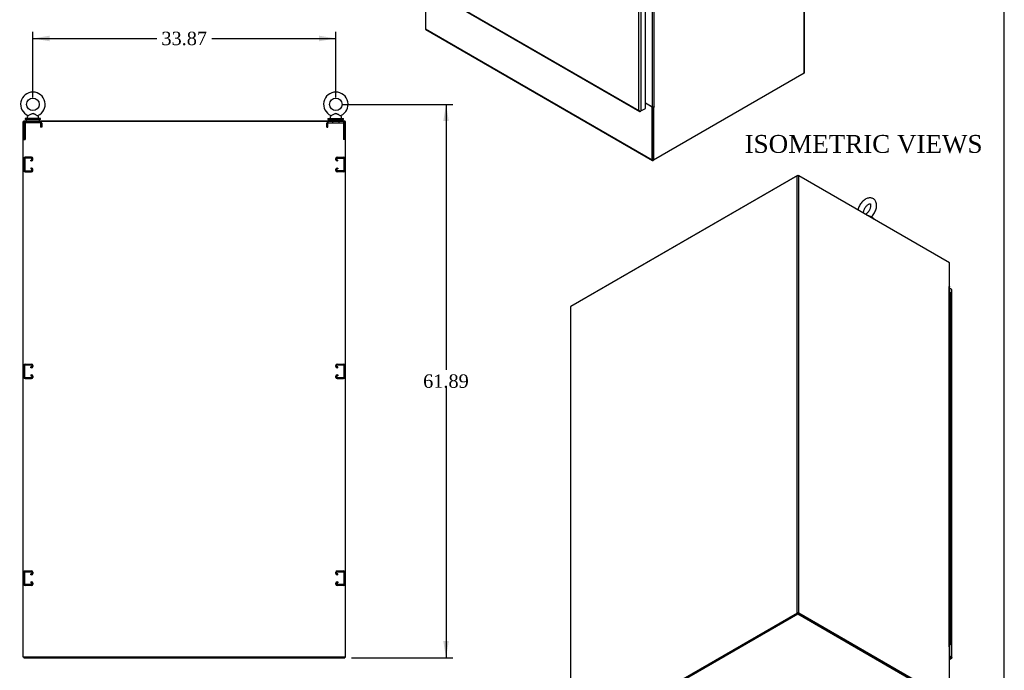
# Model space of a CAD drawing. Header units: inches. Extents: x 1 to 299, y -2 to 199.
# Tile 9 of 10: x 189 to 299, y 67 to 139. Entities that reach past the tile are written whole.
import ezdxf
from ezdxf.enums import TextEntityAlignment as Align
from ezdxf.lldxf.tags import DXFTag

# ---------------------------------------------------------------- set-up
doc = ezdxf.new("R2010")
doc.units = ezdxf.units.IN
doc.header["$MEASUREMENT"] = 0
for name, color, linetype in [('COM50677-1', 7, 'Continuous'), ('COM53964-2', 7, 'Continuous'), ('COM54746-48', 7, 'Continuous'), ('COM56670-6', 7, 'Continuous'), ('COM71199-7', 7, 'Continuous'), ('COM71209-6', 7, 'Continuous'), ('COM71210-6', 7, 'Continuous'), ('Default', 7, 'Continuous'), ('SCS86414', 7, 'Continuous'), ('WAF25377', 7, 'Continuous'), ('WAM254785', 7, 'Continuous')]:
    doc.layers.add(name, color=color, linetype=linetype)
doc.styles.add('SEACAD_Times_New_Roman', font='times.ttf')
tags = doc.linetypes.add('HIDDEN2', pattern=[0.1875, 0.125, -0.0625]).pattern_tags.tags
tags[6:7] = [DXFTag(74, 4), DXFTag(75, 0), DXFTag(340, '0'), DXFTag(46, 0.0), DXFTag(50, 0.0), DXFTag(44, 0.0), DXFTag(45, 0.0)]
tags[4:5] = [DXFTag(74, 4), DXFTag(75, 0), DXFTag(340, '0'), DXFTag(46, 0.0), DXFTag(50, 0.0), DXFTag(44, 0.0), DXFTag(45, 0.0)]
doc.dimstyles.new('HAMMOND_(STH_-_300x200)', dxfattribs={"dimtxt": 1.5, "dimasz": 1.875, "dimexe": 0.75, "dimexo": 0.75, "dimgap": 0.375, "dimtad": 0, "dimtih": 1, "dimtoh": 1, "dimzin": 0, "dimdsep": 46, "dimtxsty": 'SEACAD_Times_New_Roman', "dimblk1": '_SE_FILLED', "dimblk2": '_SE_FILLED', "dimsah": 1, "dimcen": 0.75, "dimadec": 0, "dimazin": 0, "dimtfac": 0.8, "dimtofl": 0, "dimtmove": 0, "dimatfit": 3, "dimfxl": 1, "dimtolj": 1, "dimtzin": 0, "dimarcsym": 0})

# ---------------------------------------------------------------- blocks, each defined once
blk = doc.blocks.new('SE5')
at = {"layer": 'COM50677-1', "color": 7, "linetype": 'HIDDEN2'}
for p, q in [((189.81, 127.84), (189.81, 126.03)), ((189.93, 127.84), (189.93, 126.03)), ((191.62, 127.9), (189.99, 127.9)), ((190.43, 128.03), (190.43, 127.9)), ((191.18, 127.9), (191.18, 128.03)), ((191.68, 127.84), (191.68, 127.4)), ((191.81, 127.84), (191.81, 127.4)), ((223.68, 127.4), (223.68, 127.84)), ((223.8, 127.4), (223.8, 127.84)), ((223.86, 127.9), (225.49, 127.9)), ((224.3, 128.03), (224.3, 127.9)), ((225.05, 127.9), (225.05, 128.03)), ((225.55, 127.84), (225.55, 126.03)), ((225.68, 127.84), (225.68, 126.03)), ((191.81, 127.4), (191.68, 127.4)), ((223.68, 127.4), (223.8, 127.4)), ((189.81, 126.03), (189.93, 126.03)), ((225.68, 126.03), (225.55, 126.03))]:
    blk.add_line(p, q, dxfattribs=at)
for centre, radius, start, end in [((189.99, 127.84), 0.185, 90, 180), ((189.99, 127.84), 0.06, 90, 180), ((191.62, 127.84), 0.185, 0, 90), ((191.62, 127.84), 0.06, 0, 90), ((223.86, 127.84), 0.185, 90, 180), ((223.86, 127.84), 0.06, 90, 180), ((225.49, 127.84), 0.185, 0, 90), ((225.49, 127.84), 0.06, 0, 90)]:
    blk.add_arc(centre, radius, start, end, dxfattribs=at)
at = {"layer": 'COM53964-2', "color": 7, "linetype": 'HIDDEN2'}
for p, q in [((189.81, 123.9), (189.81, 122.55)), ((189.9, 123.48), (189.81, 123.48)), ((189.9, 123.9), (189.9, 122.55)), ((190.67, 124.04), (189.95, 124.04)), ((190.67, 123.94), (189.95, 123.94)), ((190.59, 123.72), (190.67, 123.72)), ((190.59, 123.62), (190.59, 123.72)), ((190.59, 123.62), (190.67, 123.62)), ((190.71, 123.76), (190.71, 123.9)), ((190.81, 123.76), (190.81, 123.9)), ((224.68, 123.76), (224.68, 123.9)), ((224.77, 123.76), (224.77, 123.9)), ((224.82, 124.04), (225.54, 124.04)), ((224.82, 123.94), (225.54, 123.94)), ((224.9, 123.72), (224.82, 123.72)), ((224.9, 123.62), (224.82, 123.62)), ((224.9, 123.62), (224.9, 123.72)), ((225.58, 123.9), (225.58, 122.55)), ((225.68, 123.48), (225.58, 123.48)), ((225.68, 123.9), (225.68, 122.55)), ((189.81, 122.98), (189.9, 122.98)), ((189.95, 122.51), (190.67, 122.51)), ((189.95, 122.41), (190.67, 122.41)), ((190.67, 122.83), (190.59, 122.83)), ((190.59, 122.83), (190.59, 122.73)), ((190.67, 122.73), (190.59, 122.73)), ((190.71, 122.55), (190.71, 122.69)), ((190.81, 122.55), (190.81, 122.69)), ((224.68, 122.55), (224.68, 122.69)), ((224.77, 122.55), (224.77, 122.69)), ((224.82, 122.83), (224.9, 122.83)), ((224.82, 122.73), (224.9, 122.73)), ((225.54, 122.51), (224.82, 122.51)), ((225.54, 122.41), (224.82, 122.41)), ((224.9, 122.83), (224.9, 122.73)), ((225.58, 122.98), (225.68, 122.98)), ((189.81, 99.42), (189.81, 100.77)), ((189.9, 100.35), (189.81, 100.35)), ((189.9, 99.42), (189.9, 100.77)), ((189.95, 100.91), (190.67, 100.91)), ((189.95, 100.81), (190.67, 100.81)), ((190.67, 100.59), (190.59, 100.59)), ((190.59, 100.49), (190.59, 100.59)), ((190.67, 100.49), (190.59, 100.49)), ((190.71, 100.77), (190.71, 100.63)), ((190.81, 100.77), (190.81, 100.63)), ((224.68, 100.63), (224.68, 100.77)), ((224.77, 100.63), (224.77, 100.77)), ((224.82, 100.91), (225.54, 100.91)), ((224.82, 100.81), (225.54, 100.81)), ((224.9, 100.59), (224.82, 100.59)), ((224.9, 100.49), (224.82, 100.49)), ((224.9, 100.49), (224.9, 100.59)), ((225.58, 100.77), (225.58, 99.42)), ((225.68, 100.35), (225.58, 100.35)), ((225.68, 100.77), (225.68, 99.42)), ((189.81, 99.85), (189.9, 99.85)), ((190.67, 99.38), (189.95, 99.38)), ((190.67, 99.28), (189.95, 99.28)), ((190.59, 99.7), (190.67, 99.7)), ((190.59, 99.7), (190.59, 99.6)), ((190.59, 99.6), (190.67, 99.6)), ((190.71, 99.56), (190.71, 99.42)), ((190.81, 99.56), (190.81, 99.42)), ((224.68, 99.42), (224.68, 99.56)), ((224.77, 99.42), (224.77, 99.56)), ((224.82, 99.7), (224.9, 99.7)), ((224.82, 99.6), (224.9, 99.6)), ((225.54, 99.38), (224.82, 99.38)), ((225.54, 99.28), (224.82, 99.28)), ((224.9, 99.7), (224.9, 99.6)), ((225.58, 99.85), (225.68, 99.85)), ((189.81, 76.29), (189.81, 77.64)), ((189.9, 77.22), (189.81, 77.22)), ((189.9, 76.29), (189.9, 77.64)), ((189.95, 77.78), (190.67, 77.78)), ((189.95, 77.68), (190.67, 77.68)), ((190.67, 77.46), (190.59, 77.46)), ((190.59, 77.36), (190.59, 77.46)), ((190.67, 77.36), (190.59, 77.36)), ((190.71, 77.64), (190.71, 77.5)), ((190.81, 77.64), (190.81, 77.5)), ((224.68, 77.5), (224.68, 77.64)), ((224.77, 77.5), (224.77, 77.64)), ((224.82, 77.78), (225.54, 77.78)), ((224.82, 77.68), (225.54, 77.68)), ((224.9, 77.46), (224.82, 77.46)), ((224.9, 77.36), (224.82, 77.36)), ((224.9, 77.36), (224.9, 77.46)), ((225.58, 77.64), (225.58, 76.29)), ((225.68, 77.22), (225.58, 77.22)), ((225.68, 77.64), (225.68, 76.29)), ((189.81, 76.72), (189.9, 76.72)), ((190.67, 76.25), (189.95, 76.25)), ((190.67, 76.15), (189.95, 76.15)), ((190.59, 76.57), (190.67, 76.57)), ((190.59, 76.57), (190.59, 76.47)), ((190.59, 76.47), (190.67, 76.47)), ((190.71, 76.43), (190.71, 76.29)), ((190.81, 76.43), (190.81, 76.29)), ((224.68, 76.29), (224.68, 76.43)), ((224.77, 76.29), (224.77, 76.43)), ((224.82, 76.57), (224.9, 76.57)), ((224.82, 76.47), (224.9, 76.47)), ((225.54, 76.25), (224.82, 76.25)), ((225.54, 76.15), (224.82, 76.15)), ((224.9, 76.57), (224.9, 76.47)), ((225.58, 76.72), (225.68, 76.72))]:
    blk.add_line(p, q, dxfattribs=at)
for centre, radius, start, end in [((189.95, 123.9), 0.138, 90, 180), ((189.95, 123.9), 0.043, 90, 180), ((190.67, 123.9), 0.138, 0, 90), ((190.67, 123.9), 0.043, 0, 90), ((190.67, 123.76), 0.043, 270, 0), ((190.67, 123.76), 0.138, 270, 0), ((224.82, 123.9), 0.138, 90, 180), ((224.82, 123.76), 0.138, 180, 270), ((224.82, 123.9), 0.043, 90, 180), ((224.82, 123.76), 0.043, 180, 270), ((225.54, 123.9), 0.138, 0, 90), ((225.54, 123.9), 0.043, 0, 90), ((189.95, 122.55), 0.138, 180, 270), ((189.95, 122.55), 0.043, 180, 270), ((190.67, 122.69), 0.138, 0, 90), ((190.67, 122.69), 0.043, 0, 90), ((190.67, 122.55), 0.043, 270, 0), ((190.67, 122.55), 0.138, 270, 0), ((224.82, 122.69), 0.138, 90, 180), ((224.82, 122.55), 0.138, 180, 270), ((224.82, 122.69), 0.043, 90, 180), ((224.82, 122.55), 0.043, 180, 270), ((225.54, 122.55), 0.043, 270, 0), ((225.54, 122.55), 0.138, 270, 0), ((189.95, 100.77), 0.138, 90, 180), ((189.95, 100.77), 0.043, 90, 180), ((190.67, 100.77), 0.138, 0, 90), ((190.67, 100.77), 0.043, 0, 90), ((190.67, 100.63), 0.043, 270, 0), ((190.67, 100.63), 0.138, 270, 0), ((224.82, 100.77), 0.138, 90, 180), ((224.82, 100.63), 0.138, 180, 270), ((224.82, 100.77), 0.043, 90, 180), ((224.82, 100.63), 0.043, 180, 270), ((225.54, 100.77), 0.138, 0, 90), ((225.54, 100.77), 0.043, 0, 90), ((189.95, 99.42), 0.138, 180, 270), ((189.95, 99.42), 0.043, 180, 270), ((190.67, 99.56), 0.138, 0, 90), ((190.67, 99.56), 0.043, 0, 90), ((190.67, 99.42), 0.043, 270, 0), ((190.67, 99.42), 0.138, 270, 0), ((224.82, 99.56), 0.138, 90, 180), ((224.82, 99.42), 0.138, 180, 270), ((224.82, 99.56), 0.043, 90, 180), ((224.82, 99.42), 0.043, 180, 270), ((225.54, 99.42), 0.043, 270, 0), ((225.54, 99.42), 0.138, 270, 0), ((189.95, 77.64), 0.138, 90, 180), ((189.95, 77.64), 0.043, 90, 180), ((190.67, 77.64), 0.138, 0, 90), ((190.67, 77.64), 0.043, 0, 90), ((190.67, 77.5), 0.043, 270, 0), ((190.67, 77.5), 0.138, 270, 0), ((224.82, 77.64), 0.138, 90, 180), ((224.82, 77.5), 0.138, 180, 270), ((224.82, 77.64), 0.043, 90, 180), ((224.82, 77.5), 0.043, 180, 270), ((225.54, 77.64), 0.138, 0, 90), ((225.54, 77.64), 0.043, 0, 90), ((189.95, 76.29), 0.138, 180, 270), ((189.95, 76.29), 0.043, 180, 270), ((190.67, 76.43), 0.138, 0, 90), ((190.67, 76.43), 0.043, 0, 90), ((190.67, 76.29), 0.043, 270, 0), ((190.67, 76.29), 0.138, 270, 0), ((224.82, 76.43), 0.138, 90, 180), ((224.82, 76.29), 0.138, 180, 270), ((224.82, 76.43), 0.043, 90, 180), ((224.82, 76.29), 0.043, 180, 270), ((225.54, 76.29), 0.043, 270, 0), ((225.54, 76.29), 0.138, 270, 0)]:
    blk.add_arc(centre, radius, start, end, dxfattribs=at)
at = {"layer": 'COM56670-6', "color": 7, "linetype": 'Continuous'}
for p, q in [((189.81, 128.12), (225.68, 128.12)), ((189.81, 128.12), (189.81, 128.03)), ((225.68, 128.12), (225.68, 128.03))]:
    blk.add_line(p, q, dxfattribs=at)
at = {"layer": 'COM71209-6', "color": 7, "linetype": 'Continuous'}
for p, q in [((189.81, 68.16), (189.81, 68.06)), ((189.81, 68.06), (225.68, 68.06)), ((225.68, 68.16), (225.68, 68.06))]:
    blk.add_line(p, q, dxfattribs=at)
at = {"layer": 'COM71210-6', "color": 7, "linetype": 'Continuous'}
for p, q in [((189.86, 128.03), (189.71, 128.03)), ((189.71, 68.16), (189.71, 128.03)), ((225.63, 128.03), (189.86, 128.03)), ((225.77, 128.03), (225.63, 128.03)), ((225.77, 68.16), (225.77, 128.03)), ((189.86, 68.16), (189.71, 68.16)), ((225.63, 68.16), (189.86, 68.16)), ((225.77, 68.16), (225.63, 68.16))]:
    blk.add_line(p, q, dxfattribs=at)
at = {"layer": 'SCS86414', "color": 7, "linetype": 'Continuous'}
for p, q in [((190.18, 128.54), (190.18, 128.42)), ((190.26, 128.66), (190.2, 128.58)), ((191.42, 128.58), (191.35, 128.66)), ((191.43, 128.42), (191.43, 128.54)), ((224.05, 128.54), (224.05, 128.42)), ((224.13, 128.66), (224.07, 128.58)), ((225.29, 128.58), (225.22, 128.66)), ((225.3, 128.42), (225.3, 128.54))]:
    blk.add_line(p, q, dxfattribs=at)
for centre in [(190.81, 129.95), (224.68, 129.95)]:
    blk.add_circle(centre, 0.704, dxfattribs=at)
for centre, radius, start, end in [((190.81, 129.95), 1.37, 90, 245.9675), ((190.81, 129.95), 1.37, 293.9969, 90), ((224.68, 129.95), 1.37, 90, 245.9675), ((224.68, 129.95), 1.37, 293.9969, 90), ((190.24, 128.54), 0.06, 140.3214, 180), ((190.24, 128.42), 0.06, 180, 270), ((190.24, 128.68), 0.022, 16.7495, 69.8226), ((191.38, 128.68), 0.03, 118.4473, 242.1084), ((191.37, 128.42), 0.06, 270, 0), ((191.37, 128.54), 0.06, 0, 39.6786), ((224.11, 128.54), 0.06, 140.3214, 180), ((224.11, 128.42), 0.06, 180, 270), ((224.11, 128.68), 0.022, 16.7495, 69.8226), ((225.25, 128.68), 0.03, 118.4473, 242.1084), ((225.24, 128.42), 0.06, 270, 0), ((225.24, 128.54), 0.06, 0, 39.6786)]:
    blk.add_arc(centre, radius, start, end, dxfattribs=at)
for points in [[(191.35, 128.66), (191.35, 128.66), (191.34, 128.67), (191.27, 128.7), (191.22, 128.73), (191.15, 128.77), (191.12, 128.79), (191.06, 128.82), (191.04, 128.83), (190.98, 128.86), (190.95, 128.88), (190.89, 128.9), (190.86, 128.91), (190.79, 128.91), (190.76, 128.91), (190.7, 128.89), (190.67, 128.88), (190.58, 128.84), (190.52, 128.8), (190.42, 128.75), (190.37, 128.72), (190.29, 128.67), (190.26, 128.66), (190.26, 128.66), (190.26, 128.66), (190.26, 128.66)], [(225.22, 128.66), (225.22, 128.66), (225.21, 128.67), (225.14, 128.7), (225.09, 128.73), (225.02, 128.77), (224.99, 128.79), (224.93, 128.82), (224.91, 128.83), (224.85, 128.86), (224.82, 128.88), (224.76, 128.9), (224.73, 128.91), (224.66, 128.91), (224.63, 128.91), (224.57, 128.89), (224.54, 128.88), (224.45, 128.84), (224.39, 128.8), (224.29, 128.75), (224.24, 128.72), (224.16, 128.67), (224.13, 128.66), (224.13, 128.66), (224.13, 128.66), (224.13, 128.66)]]:
    blk.add_open_spline(points, degree=3, knots=[0.0683017, 0.0683017, 0.0683017, 0.0683017, 0.125, 0.125, 0.1875, 0.1875, 0.21875, 0.21875, 0.25, 0.25, 0.28125, 0.28125, 0.3125, 0.3125, 0.34375, 0.34375, 0.375, 0.375, 0.4375, 0.4375, 0.5, 0.5, 0.5625, 0.5625, 0.5685641, 0.5685641, 0.5685641, 0.5685641], dxfattribs=at)
at = {"layer": 'WAF25377', "color": 7, "linetype": 'Continuous'}
for p, q in [((191.68, 128.36), (189.93, 128.36)), ((189.93, 128.36), (189.93, 128.25)), ((191.68, 128.25), (189.93, 128.25)), ((191.68, 128.25), (191.68, 128.36)), ((223.8, 128.36), (225.55, 128.36)), ((223.8, 128.36), (223.8, 128.25)), ((223.8, 128.25), (225.55, 128.25)), ((225.55, 128.25), (225.55, 128.36))]:
    blk.add_line(p, q, dxfattribs=at)
at = {"layer": 'WAM254785', "color": 7, "linetype": 'Continuous'}
for p, q in [((190.06, 128.25), (190.06, 128.12)), ((191.56, 128.12), (191.56, 128.25)), ((223.93, 128.25), (223.93, 128.12)), ((225.43, 128.12), (225.43, 128.25))]:
    blk.add_line(p, q, dxfattribs=at)
blk = doc.blocks.new('SE6')
at = {"layer": 'COM71199-7', "color": 7, "linetype": 'Continuous'}
for p, q in [((258.57, 129.25), (258.57, 170.27)), ((258.77, 170.31), (258.77, 129.21)), ((259.29, 129.5), (259.29, 170.61)), ((234.46, 143.12), (258.64, 129.16)), ((234.47, 143.16), (258.57, 129.25)), ((258.57, 129.25), (258.57, 129.25)), ((258.57, 129.25), (258.57, 129.25)), ((258.57, 129.25), (258.57, 129.25)), ((258.57, 129.25), (258.57, 129.24)), ((258.57, 129.24), (258.57, 129.25)), ((258.64, 129.19), (258.63, 129.17)), ((258.71, 129.17), (258.77, 129.21)), ((258.77, 129.21), (259.29, 129.5))]:
    blk.add_line(p, q, dxfattribs=at)
for centre, radius, start, end in [((258.73, 129.3), 0.169, 198.5689, 231.332), ((258.77, 129.42), 0.26, 221.3936, 244.2943)]:
    blk.add_arc(centre, radius, start, end, dxfattribs=at)
for centre, major_axis, start_param, end_param in [((258.71, 129.28), (0.071, 0.124), 3.010756, 3.926991), ((258.67, 129.26), (0.143, 0), 4.581552, 5.497787)]:
    blk.add_ellipse(centre, major_axis=major_axis, ratio=0.57735, start_param=start_param, end_param=end_param, dxfattribs=at)
at = {"layer": 'COM71209-6', "color": 7, "linetype": 'Continuous'}
for p, q in [((234.7, 142.98), (234.7, 138.39)), ((234.7, 138.39), (260.06, 123.74)), ((234.73, 138.32), (260.09, 123.68)), ((260.06, 129.62), (259.29, 130.07)), ((260.1, 129.64), (260.06, 129.62)), ((260.06, 123.74), (260.06, 129.62)), ((260.13, 123.78), (260.13, 129.64)), ((260.16, 123.68), (260.2, 123.7))]:
    blk.add_line(p, q, dxfattribs=at)
for centre, end_param in [((234.8, 138.44), 3.141593), ((260.16, 123.8), 3.926991)]:
    blk.add_ellipse(centre, major_axis=(0.071, 0.124), ratio=0.57735, start_param=2.356194, end_param=end_param, dxfattribs=at)
at = {"layer": 'COM71210-6', "color": 7, "linetype": 'Continuous'}
for p, q in [((277.04, 133.43), (277.04, 182.31)), ((277.08, 133.49), (277.08, 182.37)), ((260.03, 169.93), (260.03, 129.67)), ((260.23, 169.93), (260.23, 129.67)), ((277.04, 133.43), (260.2, 123.7)), ((260.03, 129.67), (259.29, 130.09)), ((260.13, 123.74), (260.13, 129.64)), ((260.2, 129.62), (260.16, 129.64)), ((260.25, 129.65), (260.2, 129.62)), ((260.2, 129.62), (260.2, 123.7)), ((260.23, 129.67), (260.25, 129.68)), ((260.23, 129.67), (260.25, 129.65)), ((260.25, 129.68), (260.25, 129.65)), ((260.13, 123.74), (260.2, 123.7))]:
    blk.add_line(p, q, dxfattribs=at)
for centre, start_param, end_param in [((276.94, 133.49), 2.356194, 3.141593), ((260.13, 129.72), 0.785398, 2.356194)]:
    blk.add_ellipse(centre, major_axis=(-0.143, 0), ratio=0.57735, start_param=start_param, end_param=end_param, dxfattribs=at)
blk = doc.blocks.new('SE7')
at = {"layer": 'COM54746-48', "color": 7, "linetype": 'Continuous'}
for p, q in [((293.29, 108.87), (293.32, 108.87)), ((293.32, 108.06), (293.32, 108.87)), ((293.32, 107.24), (293.32, 108.06)), ((293.45, 107.99), (293.45, 108.81)), ((293.45, 107.17), (293.45, 107.99)), ((293.32, 106.43), (293.32, 107.24)), ((293.45, 106.36), (293.45, 107.17)), ((293.32, 105.61), (293.32, 106.43)), ((293.45, 105.54), (293.45, 106.36)), ((293.32, 104.79), (293.32, 105.61)), ((293.32, 103.98), (293.32, 104.79)), ((293.45, 104.72), (293.45, 105.54)), ((293.45, 103.91), (293.45, 104.72)), ((293.32, 103.16), (293.32, 103.98)), ((293.45, 103.09), (293.45, 103.91)), ((293.32, 102.34), (293.32, 103.16)), ((293.45, 102.28), (293.45, 103.09)), ((293.32, 101.53), (293.32, 102.34)), ((293.32, 100.71), (293.32, 101.53)), ((293.45, 101.46), (293.45, 102.28)), ((293.45, 100.64), (293.45, 101.46)), ((293.32, 99.89), (293.32, 100.71)), ((293.45, 99.83), (293.45, 100.64)), ((293.32, 99.08), (293.32, 99.89)), ((293.32, 98.26), (293.32, 99.08)), ((293.45, 99.01), (293.45, 99.83)), ((293.32, 97.44), (293.32, 98.26)), ((293.45, 98.19), (293.45, 99.01)), ((293.45, 97.38), (293.45, 98.19)), ((293.32, 96.63), (293.32, 97.44)), ((293.45, 96.56), (293.45, 97.38)), ((293.32, 95.81), (293.32, 96.63)), ((293.32, 94.99), (293.32, 95.81)), ((293.45, 95.74), (293.45, 96.56)), ((293.32, 94.18), (293.32, 94.99)), ((293.45, 94.93), (293.45, 95.74)), ((293.45, 94.11), (293.45, 94.93)), ((293.32, 93.36), (293.32, 94.18)), ((293.45, 93.29), (293.45, 94.11)), ((293.32, 92.54), (293.32, 93.36)), ((293.32, 91.73), (293.32, 92.54)), ((293.45, 92.48), (293.45, 93.29)), ((293.45, 91.66), (293.45, 92.48)), ((293.32, 90.91), (293.32, 91.73)), ((293.45, 90.84), (293.45, 91.66)), ((293.32, 90.1), (293.32, 90.91)), ((293.45, 90.03), (293.45, 90.84)), ((293.32, 89.28), (293.32, 90.1)), ((293.32, 88.46), (293.32, 89.28)), ((293.45, 89.21), (293.45, 90.03)), ((293.45, 88.39), (293.45, 89.21)), ((293.32, 87.65), (293.32, 88.46)), ((293.45, 87.58), (293.45, 88.39)), ((293.32, 86.83), (293.32, 87.65)), ((293.45, 86.76), (293.45, 87.58)), ((293.32, 86.01), (293.32, 86.83)), ((293.32, 85.2), (293.32, 86.01)), ((293.45, 85.95), (293.45, 86.76)), ((293.45, 85.13), (293.45, 85.95)), ((293.32, 84.38), (293.32, 85.2)), ((293.45, 84.31), (293.45, 85.13)), ((293.32, 83.56), (293.32, 84.38)), ((293.45, 83.5), (293.45, 84.31)), ((293.32, 82.75), (293.32, 83.56)), ((293.32, 81.93), (293.32, 82.75)), ((293.45, 82.68), (293.45, 83.5)), ((293.45, 81.86), (293.45, 82.68)), ((293.32, 81.11), (293.32, 81.93)), ((293.45, 81.05), (293.45, 81.86)), ((293.32, 80.3), (293.32, 81.11)), ((293.45, 80.23), (293.45, 81.05)), ((293.32, 79.48), (293.32, 80.3)), ((293.32, 78.66), (293.32, 79.48)), ((293.45, 79.41), (293.45, 80.23)), ((293.45, 78.6), (293.45, 79.41)), ((293.32, 77.85), (293.32, 78.66)), ((293.45, 77.78), (293.45, 78.6)), ((293.32, 77.03), (293.32, 77.85)), ((293.45, 76.96), (293.45, 77.78)), ((293.32, 76.21), (293.32, 77.03)), ((293.32, 75.4), (293.32, 76.21)), ((293.45, 76.15), (293.45, 76.96)), ((293.45, 75.33), (293.45, 76.15)), ((293.32, 74.58), (293.32, 75.4)), ((293.45, 74.51), (293.45, 75.33)), ((293.32, 73.77), (293.32, 74.58)), ((293.32, 72.95), (293.32, 73.77)), ((293.45, 73.7), (293.45, 74.51)), ((293.32, 72.13), (293.32, 72.95)), ((293.45, 72.88), (293.45, 73.7)), ((293.45, 72.06), (293.45, 72.88)), ((293.32, 71.32), (293.32, 72.13)), ((293.45, 71.25), (293.45, 72.06)), ((293.32, 70.5), (293.32, 71.32)), ((293.32, 69.68), (293.32, 70.5)), ((293.45, 70.43), (293.45, 71.25)), ((293.29, 69.68), (293.32, 69.68)), ((293.29, 69.55), (293.37, 69.59)), ((293.29, 69.59), (293.29, 69.59)), ((293.29, 69.59), (293.29, 69.59)), ((293.41, 69.57), (293.29, 69.5)), ((293.37, 69.59), (293.37, 69.6)), ((293.38, 69.62), (293.38, 69.63)), ((293.45, 69.62), (293.45, 70.43))]:
    blk.add_line(p, q, dxfattribs=at)
for centre, major_axis, start_param, end_param in [((293.33, 107.99), (0.117, 0), 0, 1.909644), ((293.33, 108.81), (-0.117, 0), 3.141593, 4.757906), ((293.33, 108.85), (-0.05, 0), 4.601804, 4.821314), ((293.33, 107.99), (-0.117, 0), 3.141593, 4.757906), ((293.33, 107.17), (0.117, 0), 0, 1.908154), ((293.33, 107.17), (-0.117, 0), 3.141593, 4.757906), ((293.33, 106.36), (0.117, 0), 0, 1.909644), ((293.33, 106.36), (-0.117, 0), 3.141593, 4.757906), ((293.33, 105.54), (0.117, 0), 0, 1.908154), ((293.33, 104.72), (0.117, 0), 0, 1.909644), ((293.33, 105.54), (-0.117, 0), 3.141593, 4.757906), ((293.33, 104.72), (-0.117, 0), 3.141593, 4.757906), ((293.33, 103.91), (0.117, 0), 0, 1.908154), ((293.33, 103.91), (-0.117, 0), 3.141593, 4.757906), ((293.33, 103.09), (0.117, 0), 0, 1.909644), ((293.33, 103.09), (-0.117, 0), 3.141593, 4.757906), ((293.33, 102.28), (0.117, 0), 0, 1.908154), ((293.33, 101.46), (0.117, 0), 0, 1.909644), ((293.33, 102.28), (-0.117, 0), 3.141593, 4.757906), ((293.33, 101.46), (-0.117, 0), 3.141593, 4.757906), ((293.33, 100.64), (0.117, 0), 0, 1.908154), ((293.33, 100.64), (-0.117, 0), 3.141593, 4.757906), ((293.33, 99.83), (0.117, 0), 0, 1.909644), ((293.33, 99.01), (0.117, 0), 0, 1.908154), ((293.33, 99.83), (-0.117, 0), 3.141593, 4.757906), ((293.33, 99.01), (-0.117, 0), 3.141593, 4.757906), ((293.33, 98.19), (0.117, 0), 0, 1.909644), ((293.33, 98.19), (-0.117, 0), 3.141593, 4.757906), ((293.33, 97.38), (0.117, 0), 0, 1.908154), ((293.33, 97.38), (-0.117, 0), 3.141593, 4.757906), ((293.33, 96.56), (0.117, 0), 0, 1.909644), ((293.33, 95.74), (0.117, 0), 0, 1.908154), ((293.33, 96.56), (-0.117, 0), 3.141593, 4.757906), ((293.33, 95.74), (-0.117, 0), 3.141593, 4.757906), ((293.33, 94.93), (0.117, 0), 0, 1.909644), ((293.33, 94.93), (-0.117, 0), 3.141593, 4.757906), ((293.33, 94.11), (0.117, 0), 0, 1.908154), ((293.33, 94.11), (-0.117, 0), 3.141593, 4.757906), ((293.33, 93.29), (0.117, 0), 0, 1.909644), ((293.33, 92.48), (0.117, 0), 0, 1.908154), ((293.33, 93.29), (-0.117, 0), 3.141593, 4.757906), ((293.33, 92.48), (-0.117, 0), 3.141593, 4.757906), ((293.33, 91.66), (0.117, 0), 0, 1.909644), ((293.33, 91.66), (-0.117, 0), 3.141593, 4.757906), ((293.33, 90.84), (0.117, 0), 0, 1.908154), ((293.33, 90.84), (-0.117, 0), 3.141593, 4.757906), ((293.33, 90.03), (0.117, 0), 0, 1.909644), ((293.33, 89.21), (0.117, 0), 0, 1.908154), ((293.33, 90.03), (-0.117, 0), 3.141593, 4.757906), ((293.33, 89.21), (-0.117, 0), 3.141593, 4.757906), ((293.33, 88.39), (0.117, 0), 0, 1.909644), ((293.33, 88.39), (-0.117, 0), 3.141593, 4.757906), ((293.33, 87.58), (0.117, 0), 0, 1.908154), ((293.33, 87.58), (-0.117, 0), 3.141593, 4.757906), ((293.33, 86.76), (0.117, 0), 0, 1.909644), ((293.33, 85.95), (0.117, 0), 0, 1.908154), ((293.33, 86.76), (-0.117, 0), 3.141593, 4.757906), ((293.33, 85.95), (-0.117, 0), 3.141593, 4.757906), ((293.33, 85.13), (0.117, 0), 0, 1.909644), ((293.33, 85.13), (-0.117, 0), 3.141593, 4.757906), ((293.33, 84.31), (0.117, 0), 0, 1.908154), ((293.33, 84.31), (-0.117, 0), 3.141593, 4.757906), ((293.33, 83.5), (0.117, 0), 0, 1.909644), ((293.33, 82.68), (0.117, 0), 0, 1.908154), ((293.33, 83.5), (-0.117, 0), 3.141593, 4.757906), ((293.33, 82.68), (-0.117, 0), 3.141593, 4.757906), ((293.33, 81.86), (0.117, 0), 0, 1.909644), ((293.33, 81.86), (-0.117, 0), 3.141593, 4.757906), ((293.33, 81.05), (0.117, 0), 0, 1.908154), ((293.33, 81.05), (-0.117, 0), 3.141593, 4.757906), ((293.33, 80.23), (0.117, 0), 0, 1.909644), ((293.33, 79.41), (0.117, 0), 0, 1.908154), ((293.33, 80.23), (-0.117, 0), 3.141593, 4.757906), ((293.33, 79.41), (-0.117, 0), 3.141593, 4.757906), ((293.33, 78.6), (0.117, 0), 0, 1.909644), ((293.33, 78.6), (-0.117, 0), 3.141593, 4.757906), ((293.33, 77.78), (0.117, 0), 0, 1.908154), ((293.33, 77.78), (-0.117, 0), 3.141593, 4.757906), ((293.33, 76.96), (0.117, 0), 0, 1.909644), ((293.33, 76.15), (0.117, 0), 0, 1.908154), ((293.33, 76.96), (-0.117, 0), 3.141593, 4.757906), ((293.33, 76.15), (-0.117, 0), 3.141593, 4.757906), ((293.33, 75.33), (0.117, 0), 0, 1.909644), ((293.33, 75.33), (-0.117, 0), 3.141593, 4.757906), ((293.33, 74.51), (0.117, 0), 0, 1.908154), ((293.33, 73.7), (0.117, 0), 0, 1.909644), ((293.33, 74.51), (-0.117, 0), 3.141593, 4.757906), ((293.33, 73.7), (-0.117, 0), 3.141593, 4.757906), ((293.33, 72.88), (0.117, 0), 0, 1.908154), ((293.33, 72.88), (-0.117, 0), 3.141593, 4.757906), ((293.33, 72.06), (0.117, 0), 0, 1.909644), ((293.33, 72.06), (-0.117, 0), 3.141593, 4.757906), ((293.33, 71.25), (0.117, 0), 0, 1.908154), ((293.33, 70.43), (0.117, 0), 0, 1.909644), ((293.33, 71.25), (-0.117, 0), 3.141593, 4.757906), ((293.33, 70.43), (-0.117, 0), 3.141593, 4.757906), ((293.33, 69.62), (0.117, 0), -0.785398, 1.908154), ((293.33, 69.62), (-0.117, 0), 4.757906, 5.049747), ((293.33, 69.62), (0.055, 0), -0.785398, 2.351975), ((293.33, 69.62), (-0.05, 0), 0.684826, 5.598359), ((293.33, 69.62), (0.055, 0), 3.93121, 4.018026)]:
    blk.add_ellipse(centre, major_axis=major_axis, ratio=0.57735, start_param=start_param, end_param=end_param, dxfattribs=at)
at = {"layer": 'COM56670-6', "color": 7, "linetype": 'Continuous'}
for p, q in [((250.95, 107.38), (276.31, 122.02)), ((276.31, 122.02), (276.44, 121.95)), ((276.31, 122.02), (276.31, 121.97)), ((293.28, 109.57), (293.28, 109.54)), ((250.95, 107.38), (250.95, 107.35))]:
    blk.add_line(p, q, dxfattribs=at)
at = {"layer": 'COM71199-7', "color": 7, "linetype": 'Continuous'}
for p, q in [((293.51, 109.26), (293.29, 109.39)), ((293.51, 68.16), (293.51, 109.26)), ((293.56, 68.1), (293.56, 109.2)), ((293.28, 68.29), (293.51, 68.16)), ((293.45, 68.12), (293.28, 68.21)), ((293.28, 68.21), (293.45, 68.12)), ((293.45, 68.04), (293.28, 68.14)), ((293.28, 67.95), (293.45, 68.04)), ((293.28, 67.9), (293.52, 68.03)), ((293.45, 68.12), (293.45, 68.12)), ((293.45, 68.12), (293.45, 68.12)), ((293.45, 68.12), (293.45, 68.12)), ((293.45, 68.12), (293.45, 68.12)), ((293.45, 68.12), (293.47, 68.11)), ((293.45, 68.12), (293.45, 68.12)), ((293.45, 68.12), (293.45, 68.12)), ((293.45, 68.12), (293.49, 68.09)), ((293.49, 68.09), (293.45, 68.12)), ((293.49, 68.09), (293.53, 68.04)), ((293.49, 68.09), (293.55, 68.09)), ((293.51, 68.08), (293.49, 68.09)), ((293.5, 68.09), (293.51, 68.08)), ((293.51, 68.08), (293.51, 68.08)), ((293.51, 68.08), (293.51, 68.08)), ((293.51, 68.08), (293.51, 68.08))]:
    blk.add_line(p, q, dxfattribs=at)
for centre, major_axis, start_param, end_param in [((293.41, 109.2), (-0.143, 0), 3.141593, 3.926991), ((293.45, 68.16), (-0.071, 0.124), 2.356194, 3.27243), ((293.41, 68.1), (-0.143, 0), 3.010756, 3.926991)]:
    blk.add_ellipse(centre, major_axis=major_axis, ratio=0.57735, start_param=start_param, end_param=end_param, dxfattribs=at)
for points in [[(293.55, 68.09), (293.55, 68.09), (293.55, 68.08), (293.54, 68.08), (293.53, 68.08), (293.52, 68.08), (293.52, 68.08), (293.51, 68.08)], [(293.53, 68.04), (293.53, 68.04), (293.53, 68.05), (293.52, 68.06), (293.52, 68.06), (293.52, 68.07), (293.52, 68.07), (293.51, 68.08)]]:
    blk.add_open_spline(points, degree=3, knots=[0, 0, 0, 0, 0.5, 0.5, 0.75, 0.75, 1, 1, 1, 1], dxfattribs=at)
at = {"layer": 'COM71209-6', "color": 7, "linetype": 'Continuous'}
for p, q in [((250.95, 58.42), (276.31, 73.06)), ((250.95, 58.34), (276.31, 72.98)), ((276.31, 73.06), (293.18, 63.32)), ((276.31, 73.06), (276.31, 72.98)), ((276.31, 72.98), (293.18, 63.24))]:
    blk.add_line(p, q, dxfattribs=at)
at = {"layer": 'COM71210-6', "color": 7, "linetype": 'Continuous'}
for p, q in [((276.24, 121.95), (250.94, 107.35)), ((276.24, 73.07), (276.24, 121.95)), ((276.44, 73.07), (276.44, 121.95)), ((293.28, 112.23), (276.44, 121.95)), ((293.28, 109.57), (293.28, 112.23)), ((293.23, 109.6), (293.28, 109.57)), ((293.23, 109.58), (293.23, 109.6)), ((293.25, 109.57), (293.23, 109.58)), ((293.25, 69.31), (293.25, 109.57)), ((293.28, 109.57), (293.26, 109.56)), ((293.29, 69.25), (293.29, 109.51)), ((250.9, 107.29), (250.9, 58.4)), ((250.94, 58.46), (250.94, 107.35)), ((276.24, 73.07), (250.94, 58.46)), ((293.22, 63.3), (276.37, 73.03)), ((293.28, 63.34), (276.44, 73.07)), ((293.23, 69.32), (293.23, 69.29)), ((293.25, 69.31), (293.23, 69.32)), ((293.23, 69.29), (293.28, 69.26)), ((293.28, 63.34), (293.28, 69.26))]:
    blk.add_line(p, q, dxfattribs=at)
for centre, major_axis, start_param, end_param in [((276.34, 121.89), (0.143, 0), 0.785398, 2.356194), ((293.15, 109.51), (-0.143, 0), 3.141593, 3.926991), ((251.04, 107.29), (0.143, 0), 2.356194, 3.141593), ((276.34, 73.01), (0.143, 0), 0.785398, 2.356194), ((293.15, 69.25), (-0.143, 0), 2.806736, 3.926991)]:
    blk.add_ellipse(centre, major_axis=major_axis, ratio=0.57735, start_param=start_param, end_param=end_param, dxfattribs=at)
at = {"layer": 'SCS86414', "color": 7, "linetype": 'Continuous'}
blk.add_ellipse((284.07, 117.1), major_axis=(-0.611, 0), ratio=0.57735, start_param=4.053117, end_param=4.406058, dxfattribs=at)
for points, knots in [([(284.56, 117.35), (284.58, 117.37), (284.65, 117.43), (284.77, 117.59), (284.9, 117.8), (285.01, 118.03), (285.09, 118.26), (285.13, 118.5), (285.14, 118.73), (285.1, 118.94), (285.03, 119.12), (284.93, 119.26), (284.81, 119.38), (284.65, 119.46), (284.48, 119.5), (284.3, 119.5), (284.12, 119.46), (283.93, 119.38), (283.75, 119.26), (283.57, 119.1), (283.41, 118.92), (283.27, 118.71), (283.16, 118.49), (283.08, 118.29), (283.05, 118.17), (283.04, 118.13)], [0.0060374, 0.0060374, 0.0060374, 0.0060374, 0.0198533, 0.0642571, 0.1085261, 0.1528591, 0.1974601, 0.2425932, 0.2885062, 0.335129, 0.3748383, 0.4126244, 0.4493035, 0.4883403, 0.5263498, 0.5644266, 0.6039461, 0.6456562, 0.6892952, 0.7338228, 0.7782832, 0.8225769, 0.8668645, 0.9113626, 0.9344633, 0.9344633, 0.9344633, 0.9344633]), ([(283.67, 117.8), (283.67, 117.82), (283.67, 117.88), (283.69, 118.01), (283.74, 118.17), (283.82, 118.33), (283.91, 118.48), (284.03, 118.62), (284.14, 118.72), (284.25, 118.8), (284.34, 118.83), (284.4, 118.84), (284.42, 118.83), (284.42, 118.83), (284.44, 118.82), (284.46, 118.76), (284.47, 118.67), (284.46, 118.54), (284.43, 118.39), (284.37, 118.23), (284.29, 118.06), (284.19, 117.91), (284.07, 117.79), (283.97, 117.7), (283.9, 117.66), (283.88, 117.65)], [0, 0, 0, 0, 0.017322, 0.0506125, 0.0846388, 0.1193181, 0.1543119, 0.189208, 0.2235602, 0.2570867, 0.2897796, 0.3223606, 0.3562273, 0.3957562, 0.4311412, 0.4623954, 0.4954329, 0.5283102, 0.5617877, 0.5960628, 0.6308872, 0.665903, 0.7006567, 0.7347583, 0.7595291, 0.7595291, 0.7595291, 0.7595291]), ([(284.05, 117.56), (284.08, 117.55), (284.1, 117.55), (284.18, 117.54), (284.24, 117.52), (284.37, 117.48), (284.43, 117.45), (284.51, 117.4), (284.54, 117.37), (284.55, 117.36)], [0.7833659, 0.7833659, 0.7833659, 0.7833659, 0.8125, 0.8125, 0.875, 0.875, 0.9375, 0.9375, 1, 1, 1, 1]), ([(284.51, 117.35), (284.5, 117.36), (284.48, 117.37), (284.42, 117.41), (284.36, 117.44), (284.24, 117.48), (284.18, 117.5), (284.13, 117.51)], [0.0402692, 0.0402692, 0.0402692, 0.0402692, 0.0625, 0.0625, 0.125, 0.125, 0.1872723, 0.1872723, 0.1872723, 0.1872723])]:
    blk.add_open_spline(points, degree=3, knots=knots, dxfattribs=at)
at = {"layer": 'WAF25377', "color": 7, "linetype": 'Continuous'}
blk.add_ellipse((284.07, 116.92), major_axis=(0.875, 0), ratio=0.57735, start_param=0.266914, end_param=1.303882, dxfattribs=at)
blk = doc.blocks.new('DMBLK5158')
at = {"layer": 'Default', "linetype": 'Continuous'}
for points in [[(192.68, 137.63), (190.81, 137.32), (192.68, 137)], [(222.8, 137.63), (222.8, 137), (224.68, 137.32)]]:
    blk.add_hatch(color=7, dxfattribs=at).paths.add_polyline_path(points)
at = {"layer": 'Default', "color": 7, "linetype": 'Continuous'}
for p, q in [((190.81, 130.7), (190.81, 138.07)), ((224.68, 130.7), (224.68, 138.07)), ((190.81, 137.32), (204.66, 137.32)), ((210.83, 137.32), (224.68, 137.32))]:
    blk.add_line(p, q, dxfattribs=at)
at = {"layer": 'Default', "color": 7, "linetype": 'Continuous', "style": 'SEACAD_Times_New_Roman'}
blk.add_text('33.87', height=1.5, dxfattribs=at).set_placement((205.18, 138.07), align=Align.TOP_LEFT)
blk = doc.blocks.new('_SE_FILLED')
at = {"color": 0}
blk.add_line((0, 0), (-1, 0), dxfattribs=at)
blk.add_solid([(0, 0), (-1, -0.1665), (-1, 0.1665), (0, 0)], dxfattribs=at)
blk = doc.blocks.new('DMBLK5160')
at = {"layer": 'Default', "linetype": 'Continuous'}
for points in [[(237.31, 128.08), (237, 129.95), (236.69, 128.08)], [(237.31, 69.94), (236.69, 69.94), (237, 68.06)]]:
    blk.add_hatch(color=7, dxfattribs=at).paths.add_polyline_path(points)
at = {"layer": 'Default', "color": 7, "linetype": 'Continuous'}
for p, q in [((225.43, 129.95), (237.75, 129.95)), ((237, 129.95), (237, 100.28)), ((237, 98.26), (237, 68.06)), ((226.43, 68.06), (237.75, 68.06))]:
    blk.add_line(p, q, dxfattribs=at)
at = {"layer": 'Default', "color": 7, "linetype": 'Continuous', "style": 'SEACAD_Times_New_Roman'}
blk.add_text('61.89', height=1.5, dxfattribs=at).set_placement((234.44, 99.76), align=Align.TOP_LEFT)
blk = doc.blocks.new('BORDER')
at = {"layer": 'Default', "color": 7, "linetype": 'Continuous'}
blk.add_line((0, 0), (0, 27.86), dxfattribs=at)

msp = doc.modelspace()

# ---------------------------------------------------------------- block references
at = {"layer": 'Default', "color": 7, "xscale": 7.12, "yscale": 7.12, "zscale": 7.12}
msp.add_blockref('BORDER', (299.411, 0.564), dxfattribs=at)
at = {"layer": 'Default'}
for name in ['SE6', 'SE5', 'SE7']:
    msp.add_blockref(name, (0, 0), dxfattribs=at)

# ---------------------------------------------------------------- texts
at = {"layer": 'Default', "color": 7, "linetype": 'Continuous', "style": 'SEACAD_Times_New_Roman'}
msp.add_text('ISOMETRIC VIEWS', height=2, dxfattribs=at).set_placement((270.378, 126.527), align=Align.TOP_LEFT)

# ---------------------------------------------------------------- dimensions: what is measured, and where the dimension line sits
at = {"layer": 'Default', "color": 7, "linetype": 'Continuous'}
for base, p1, p2, angle, picture, middle, dimtype in [((190.807, 137.316), (190.807, 129.953), (224.677, 129.953), 0, 'DMBLK5158', (207.742, 137.316), 161), ((237.001, 68.064), (224.677, 129.953), (225.677, 68.064), 90, 'DMBLK5160', (237.001, 99.008), 160)]:
    dim = msp.add_linear_dim(base=base, p1=p1, p2=p2, angle=angle, text='\\A1;<>', dimstyle='HAMMOND_(STH_-_300x200)', dxfattribs=at)
    dim.commit()
    dim.dimension.update_dxf_attribs({"geometry": picture, "text_midpoint": middle, "dimtype": dimtype})

doc.saveas('drawing.dxf')
